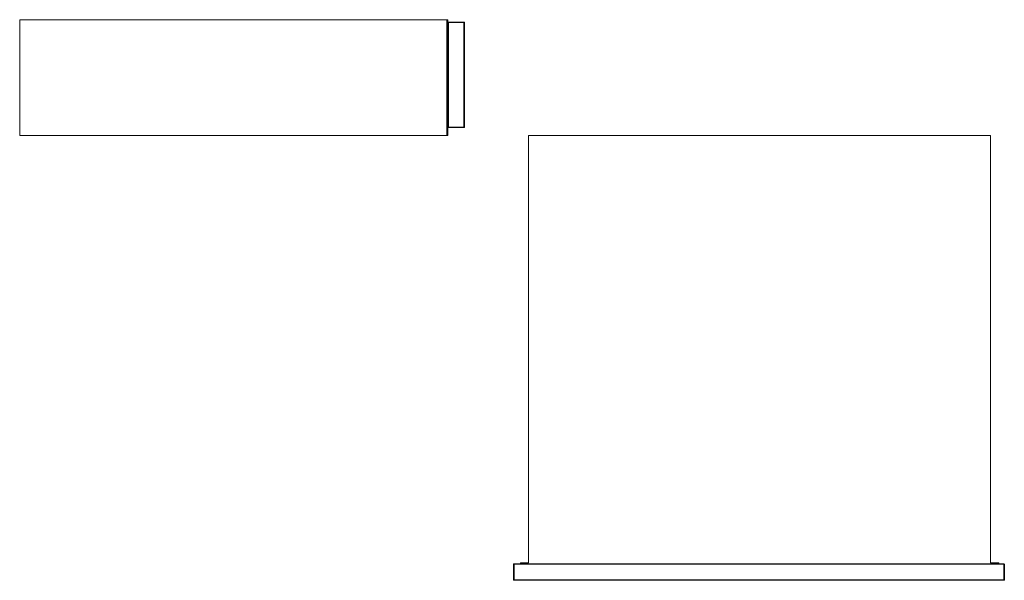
# Model space of a CAD drawing. Header units: millimetres. Extents: x 0 to 2494, y -538 to 140.
# Tile 2 of 2: x 1302 to 2494, y -538 to 140. Entities that reach past the tile are written whole.
import ezdxf

# ---------------------------------------------------------------- set-up
doc = ezdxf.new("R2010")
doc.units = ezdxf.units.MM
doc.layers.add('BI910C1B1_dwg', color=8, linetype='Continuous', lineweight=9)

# ---------------------------------------------------------------- blocks, each defined once
blk = doc.blocks.new('BI910C1B1_dwg-300031-Zachód')
at = {"color": 18, "lineweight": 9}
for p, q in [((517.3, 140), (0.1, 140)), ((0.1, 140), (0.1, 0)), ((517.3, 0), (517.3, 140)), ((518.4, 140), (517.3, 140)), ((518.4, 0), (518.4, 140)), ((518.4, 136.9), (518.6, 137.1)), ((518.6, 137.1), (518.4, 136.9)), ((518.4, 136.9), (518.6, 137)), ((518.4, 136.9), (518.6, 137)), ((518.4, 136.6), (518.4, 136.9)), ((518.4, 136.9), (518.4, 136.6)), ((518.5, 136.9), (518.4, 136.9)), ((518.4, 136.6), (518.5, 136.9)), ((518.4, 136.6), (518.5, 136.9)), ((518.5, 136.9), (518.4, 136.6)), ((518.4, 136.9), (518.5, 136.9)), ((518.4, 136.6), (518.5, 136.9)), ((518.4, 136.6), (518.6, 136.8)), ((518.4, 136.6), (518.6, 136.8)), ((518.4, 136.6), (518.4, 136.6)), ((518.4, 136.6), (518.4, 10.1)), ((518.6, 136.6), (518.4, 136.6)), ((518.4, 136.6), (518.4, 136.6)), ((518.5, 136.9), (518.6, 137)), ((518.5, 136.9), (518.6, 137)), ((518.6, 137), (518.5, 136.9)), ((518.5, 136.9), (518.6, 137)), ((518.6, 136.8), (518.5, 136.9)), ((518.5, 136.9), (518.6, 136.8)), ((518.7, 137.2), (518.6, 137.1)), ((518.6, 137.1), (518.7, 137.2)), ((518.7, 137.2), (518.6, 137)), ((518.7, 137.2), (518.6, 137)), ((518.8, 137.1), (518.6, 137)), ((518.8, 137.1), (518.6, 137)), ((518.6, 137.1), (518.6, 137)), ((518.6, 137), (518.8, 137.1)), ((518.8, 137.1), (518.6, 137)), ((518.6, 137), (518.6, 137.1)), ((518.6, 137), (518.6, 136.8)), ((518.8, 136.9), (518.6, 137)), ((518.8, 137), (518.6, 137)), ((518.6, 137), (518.6, 137)), ((518.6, 137), (518.6, 137)), ((518.8, 137), (518.6, 137)), ((518.8, 136.9), (518.6, 137)), ((518.6, 136.8), (518.6, 137)), ((518.6, 136.8), (518.8, 136.9)), ((518.8, 136.9), (518.6, 136.8)), ((518.6, 136.8), (518.6, 136.6)), ((518.7, 136.6), (518.6, 136.8)), ((518.7, 136.6), (518.6, 136.8)), ((518.6, 136.6), (518.6, 136.8)), ((518.7, 136.6), (518.6, 136.6)), ((518.6, 136.6), (518.6, 10.1)), ((519, 137.2), (518.7, 137.2)), ((518.7, 137.2), (519, 137.2)), ((518.8, 137.1), (518.7, 137.2)), ((518.7, 137.2), (518.8, 137.1)), ((518.7, 136.6), (518.8, 136.9)), ((518.8, 136.9), (518.7, 136.6)), ((518.7, 10.1), (518.7, 136.6)), ((519, 136.6), (518.7, 136.6)), ((519, 137.2), (518.8, 137)), ((519, 137.2), (518.8, 137.1)), ((519, 137.2), (518.8, 137.1)), ((518.8, 137.1), (519, 137.2)), ((519, 137.2), (518.8, 137)), ((519, 137.2), (518.8, 137.1)), ((519, 137.1), (518.8, 137)), ((518.8, 137), (518.8, 137.1)), ((518.8, 137.1), (518.8, 137)), ((519, 137.1), (518.8, 137)), ((518.8, 136.9), (518.8, 137)), ((519, 136.9), (518.8, 137)), ((518.8, 137), (518.8, 136.9)), ((519, 136.9), (518.8, 137)), ((518.8, 136.9), (519, 136.9)), ((519, 136.6), (518.8, 136.9)), ((519, 136.9), (518.8, 136.9)), ((519, 136.6), (518.8, 136.9)), ((519, 137.2), (537.8, 137.2)), ((519, 137.1), (519, 137.2)), ((519, 137.2), (537.8, 137.2)), ((519, 137.2), (519, 137.2)), ((537.8, 137.2), (519, 137.2)), ((519, 137.2), (519, 137.1)), ((537.8, 137.2), (519, 137.2)), ((519, 137.2), (519, 137.2)), ((537.8, 137.1), (519, 137.1)), ((519, 137.1), (519, 136.9)), ((537.8, 137.1), (519, 137.1)), ((519, 136.9), (519, 137.1)), ((519, 136.9), (537.8, 136.9)), ((519, 136.9), (519, 136.6)), ((537.8, 136.9), (519, 136.9)), ((519, 136.6), (519, 136.9)), ((519, 136.6), (537.8, 136.6)), ((519, 10.1), (519, 136.6)), ((537.8, 137.2), (537.8, 137.1)), ((537.8, 137.2), (537.8, 137.2)), ((537.8, 137.2), (538.1, 137.2)), ((538.1, 137.2), (537.8, 137.2)), ((537.8, 137.1), (537.8, 137.2)), ((537.8, 137.2), (537.8, 137.2)), ((537.8, 137.2), (538, 137)), ((537.8, 137.2), (538, 137.1)), ((537.8, 137.2), (538, 137.1)), ((538, 137.1), (537.8, 137.2)), ((537.8, 137.2), (538, 137)), ((537.8, 137.2), (538, 137.1)), ((537.8, 136.9), (537.8, 137.1)), ((537.8, 137.1), (537.8, 136.9)), ((538, 137), (537.8, 137.1)), ((538, 137), (537.8, 137.1)), ((537.8, 136.9), (538, 137)), ((537.8, 136.9), (538, 137)), ((537.8, 136.6), (537.8, 136.9)), ((537.8, 136.9), (537.8, 136.6)), ((537.8, 136.9), (538, 136.9)), ((537.8, 136.6), (538, 136.9)), ((538, 136.9), (537.8, 136.9)), ((537.8, 136.6), (538, 136.9)), ((537.8, 136.6), (537.8, 10.1)), ((538.1, 136.6), (537.8, 136.6)), ((538, 137.1), (538.1, 137.2)), ((538.1, 137.2), (538, 137.1)), ((538, 137), (538, 137.1)), ((538, 137.1), (538.2, 137)), ((538, 137.1), (538.2, 137)), ((538.2, 137), (538, 137.1)), ((538, 137.1), (538.2, 137)), ((538, 137.1), (538, 137)), ((538.2, 137), (538, 137)), ((538, 137), (538, 136.9)), ((538, 136.9), (538.2, 137)), ((538.2, 137), (538, 137)), ((538, 136.9), (538.2, 137)), ((538, 136.9), (538, 137)), ((538, 136.9), (538.2, 136.8)), ((538, 136.9), (538.1, 136.6)), ((538.2, 136.8), (538, 136.9)), ((538.1, 136.6), (538, 136.9)), ((538.1, 137.2), (538.3, 137.1)), ((538.3, 137.1), (538.1, 137.2)), ((538.1, 137.2), (538.2, 137)), ((538.1, 137.2), (538.2, 137)), ((538.1, 136.6), (538.2, 136.8)), ((538.1, 136.6), (538.2, 136.8)), ((538.1, 136.6), (538.1, 10.1)), ((538.3, 136.6), (538.1, 136.6)), ((538.3, 137.1), (538.2, 137)), ((538.2, 137), (538.3, 137.1)), ((538.2, 136.8), (538.2, 137)), ((538.2, 137), (538.2, 137)), ((538.2, 137), (538.2, 137)), ((538.2, 137), (538.2, 136.8)), ((538.3, 136.9), (538.2, 137)), ((538.3, 136.9), (538.2, 137)), ((538.4, 136.9), (538.2, 137)), ((538.2, 137), (538.3, 136.9)), ((538.3, 136.9), (538.2, 137)), ((538.4, 136.9), (538.2, 137)), ((538.2, 136.8), (538.3, 136.9)), ((538.3, 136.9), (538.2, 136.8)), ((538.3, 136.6), (538.2, 136.8)), ((538.2, 136.8), (538.3, 136.6)), ((538.4, 136.6), (538.2, 136.8)), ((538.4, 136.6), (538.2, 136.8)), ((538.4, 136.9), (538.3, 137.1)), ((538.3, 137.1), (538.4, 136.9)), ((538.3, 136.9), (538.4, 136.9)), ((538.4, 136.6), (538.3, 136.9)), ((538.4, 136.6), (538.3, 136.9)), ((538.3, 136.9), (538.4, 136.6)), ((538.4, 136.9), (538.3, 136.9)), ((538.4, 136.6), (538.3, 136.9)), ((538.3, 10.1), (538.3, 136.6)), ((538.4, 136.6), (538.3, 136.6)), ((538.4, 136.6), (538.4, 136.9)), ((538.4, 136.9), (538.4, 136.6)), ((538.4, 10.1), (538.4, 136.6)), ((538.4, 136.6), (538.4, 136.6)), ((538.4, 136.6), (538.4, 136.6)), ((0.1, 0), (517.3, 0)), ((517.3, 0), (518.4, 0)), ((518.4, 10.1), (518.4, 9.8)), ((518.4, 9.8), (518.4, 10.1)), ((518.4, 10.1), (518.4, 10.1)), ((518.4, 10.1), (518.6, 10.1)), ((518.4, 10.1), (518.4, 10.1)), ((518.5, 9.8), (518.4, 10.1)), ((518.4, 10.1), (518.6, 9.9)), ((518.4, 10.1), (518.5, 9.8)), ((518.4, 10.1), (518.6, 9.9)), ((518.4, 10.1), (518.5, 9.8)), ((518.4, 10.1), (518.5, 9.8)), ((518.4, 9.8), (518.6, 9.6)), ((518.6, 9.6), (518.4, 9.8)), ((518.4, 9.8), (518.6, 9.7)), ((518.4, 9.8), (518.5, 9.8)), ((518.5, 9.8), (518.4, 9.8)), ((518.4, 9.8), (518.6, 9.7)), ((518.5, 9.8), (518.6, 9.9)), ((518.6, 9.9), (518.5, 9.8)), ((518.6, 9.7), (518.5, 9.8)), ((518.5, 9.8), (518.6, 9.7)), ((518.5, 9.8), (518.6, 9.7)), ((518.5, 9.8), (518.6, 9.7)), ((518.6, 10.1), (518.7, 10.1)), ((518.7, 10.1), (518.6, 9.9)), ((518.6, 10.1), (518.6, 9.9)), ((518.6, 9.9), (518.6, 10.1)), ((518.7, 10.1), (518.6, 9.9)), ((518.8, 9.8), (518.6, 9.9)), ((518.6, 9.9), (518.6, 9.7)), ((518.6, 9.7), (518.6, 9.9)), ((518.6, 9.9), (518.8, 9.8)), ((518.8, 9.8), (518.6, 9.7)), ((518.8, 9.8), (518.6, 9.7)), ((518.6, 9.7), (518.8, 9.7)), ((518.8, 9.7), (518.6, 9.7)), ((518.8, 9.6), (518.6, 9.7)), ((518.8, 9.6), (518.6, 9.7)), ((518.6, 9.7), (518.6, 9.7)), ((518.7, 9.5), (518.6, 9.7)), ((518.6, 9.6), (518.6, 9.7)), ((518.6, 9.7), (518.6, 9.7)), ((518.6, 9.7), (518.8, 9.6)), ((518.8, 9.6), (518.6, 9.7)), ((518.6, 9.7), (518.6, 9.6)), ((518.7, 9.5), (518.6, 9.7)), ((518.7, 9.5), (518.6, 9.6)), ((518.6, 9.6), (518.7, 9.5)), ((518.7, 10.1), (519, 10.1)), ((518.8, 9.8), (518.7, 10.1)), ((518.7, 10.1), (518.8, 9.8)), ((518.8, 9.6), (518.7, 9.5)), ((518.7, 9.5), (518.8, 9.6)), ((519, 9.5), (518.7, 9.5)), ((518.7, 9.5), (519, 9.5)), ((519, 10.1), (518.8, 9.8)), ((519, 10.1), (518.8, 9.8)), ((518.8, 9.7), (518.8, 9.8)), ((519, 9.8), (518.8, 9.7)), ((519, 9.8), (518.8, 9.8)), ((518.8, 9.8), (518.8, 9.7)), ((518.8, 9.8), (519, 9.8)), ((519, 9.8), (518.8, 9.7)), ((518.8, 9.7), (519, 9.6)), ((519, 9.6), (518.8, 9.7)), ((518.8, 9.7), (518.8, 9.6)), ((519, 9.5), (518.8, 9.7)), ((518.8, 9.6), (518.8, 9.7)), ((519, 9.5), (518.8, 9.7)), ((519, 9.5), (518.8, 9.6)), ((519, 9.5), (518.8, 9.6)), ((518.8, 9.6), (519, 9.5)), ((519, 9.5), (518.8, 9.6)), ((537.8, 10.1), (519, 10.1)), ((519, 10.1), (519, 9.8)), ((519, 9.8), (519, 10.1)), ((537.8, 9.8), (519, 9.8)), ((519, 9.8), (519, 9.6)), ((519, 9.8), (537.8, 9.8)), ((519, 9.6), (519, 9.8)), ((519, 9.6), (537.8, 9.6)), ((537.8, 9.6), (519, 9.6)), ((519, 9.6), (519, 9.5)), ((519, 9.5), (519, 9.6)), ((519, 9.5), (537.8, 9.5)), ((519, 9.5), (537.8, 9.5)), ((519, 9.5), (519, 9.5)), ((537.8, 9.5), (519, 9.5)), ((537.8, 9.5), (519, 9.5)), ((519, 9.5), (519, 9.5)), ((537.8, 10.1), (538.1, 10.1)), ((537.8, 9.8), (537.8, 10.1)), ((537.8, 10.1), (537.8, 9.8)), ((537.8, 10.1), (538, 9.8)), ((537.8, 10.1), (538, 9.8)), ((537.8, 9.6), (537.8, 9.8)), ((537.8, 9.8), (537.8, 9.6)), ((538, 9.8), (537.8, 9.8)), ((537.8, 9.8), (538, 9.7)), ((537.8, 9.8), (538, 9.7)), ((537.8, 9.8), (538, 9.8)), ((537.8, 9.6), (538, 9.7)), ((538, 9.7), (537.8, 9.6)), ((537.8, 9.5), (538, 9.7)), ((537.8, 9.5), (538, 9.7)), ((537.8, 9.5), (537.8, 9.6)), ((537.8, 9.6), (537.8, 9.5)), ((537.8, 9.5), (538, 9.6)), ((537.8, 9.5), (538, 9.6)), ((538, 9.6), (537.8, 9.5)), ((537.8, 9.5), (538, 9.6)), ((537.8, 9.5), (537.8, 9.5)), ((537.8, 9.5), (538.1, 9.5)), ((538.1, 9.5), (537.8, 9.5)), ((537.8, 9.5), (537.8, 9.5)), ((538.1, 10.1), (538, 9.8)), ((538, 9.8), (538.1, 10.1)), ((538.2, 9.9), (538, 9.8)), ((538, 9.8), (538.2, 9.9)), ((538, 9.8), (538.2, 9.7)), ((538, 9.8), (538, 9.7)), ((538, 9.7), (538, 9.8)), ((538, 9.8), (538.2, 9.7)), ((538, 9.7), (538.2, 9.7)), ((538.2, 9.7), (538, 9.7)), ((538, 9.7), (538, 9.6)), ((538, 9.6), (538.2, 9.7)), ((538, 9.6), (538.2, 9.7)), ((538.2, 9.7), (538, 9.6)), ((538, 9.6), (538.2, 9.7)), ((538, 9.6), (538, 9.7)), ((538, 9.6), (538.1, 9.5)), ((538.1, 9.5), (538, 9.6)), ((538.1, 10.1), (538.3, 10.1)), ((538.1, 10.1), (538.2, 9.9)), ((538.1, 10.1), (538.2, 9.9)), ((538.1, 9.5), (538.2, 9.7)), ((538.1, 9.5), (538.2, 9.7)), ((538.1, 9.5), (538.3, 9.6)), ((538.3, 9.6), (538.1, 9.5)), ((538.2, 9.9), (538.3, 10.1)), ((538.3, 10.1), (538.2, 9.9)), ((538.4, 10.1), (538.2, 9.9)), ((538.4, 10.1), (538.2, 9.9)), ((538.2, 9.7), (538.2, 9.9)), ((538.2, 9.9), (538.2, 9.7)), ((538.2, 9.9), (538.3, 9.8)), ((538.3, 9.8), (538.2, 9.9)), ((538.3, 9.8), (538.2, 9.7)), ((538.3, 9.8), (538.2, 9.7)), ((538.4, 9.8), (538.2, 9.7)), ((538.2, 9.7), (538.3, 9.8)), ((538.3, 9.8), (538.2, 9.7)), ((538.4, 9.8), (538.2, 9.7)), ((538.2, 9.7), (538.2, 9.7)), ((538.3, 9.6), (538.2, 9.7)), ((538.2, 9.7), (538.2, 9.7)), ((538.2, 9.7), (538.3, 9.6)), ((538.3, 10.1), (538.4, 10.1)), ((538.4, 10.1), (538.3, 9.8)), ((538.4, 10.1), (538.3, 9.8)), ((538.3, 9.8), (538.4, 10.1)), ((538.4, 10.1), (538.3, 9.8)), ((538.4, 9.8), (538.3, 9.6)), ((538.3, 9.6), (538.4, 9.8)), ((538.3, 9.8), (538.4, 9.8)), ((538.4, 9.8), (538.3, 9.8)), ((538.4, 10.1), (538.4, 10.1)), ((538.4, 10.1), (538.4, 10.1)), ((538.4, 10.1), (538.4, 9.8)), ((538.4, 9.8), (538.4, 10.1))]:
    blk.add_line(p, q, dxfattribs=at)
blk = doc.blocks.new('BI910C1B1_dwg-300031-Poziom 1')
at = {"color": 18, "lineweight": 9}
for p, q in [((18.7, -517.3), (18.7, -0.1)), ((18.7, -0.1), (577.7, -0.1)), ((577.7, -0.1), (577.7, -517.3)), ((0.4, -518.7), (0.5, -518.6)), ((0.5, -518.6), (0.4, -518.7)), ((0.4, -518.8), (0.6, -518.6)), ((0.4, -518.8), (0.5, -518.6)), ((0.4, -518.7), (0.5, -518.6)), ((0.5, -518.6), (0.4, -518.8)), ((0.4, -518.8), (0.6, -518.6)), ((0.4, -518.7), (0.5, -518.6)), ((0.4, -519), (0.4, -518.7)), ((0.4, -518.7), (0.4, -519)), ((0.4, -518.8), (0.4, -518.7)), ((0.4, -518.7), (0.4, -518.8)), ((0.5, -518.8), (0.4, -518.8)), ((0.4, -519), (0.5, -518.8)), ((0.4, -519), (0.4, -518.8)), ((0.4, -519), (0.4, -518.8)), ((0.4, -518.8), (0.5, -518.8)), ((0.4, -518.8), (0.4, -519)), ((0.4, -519), (0.5, -518.8)), ((0.4, -519), (0.4, -518.8)), ((0.4, -519), (0.4, -537.8)), ((0.5, -519), (0.4, -519)), ((0.4, -519), (0.4, -537.8)), ((0.4, -519), (0.4, -519)), ((0.4, -537.8), (0.4, -519)), ((0.4, -519), (0.5, -519)), ((0.4, -537.8), (0.4, -519)), ((0.4, -519), (0.4, -519)), ((0.7, -518.4), (0.5, -518.6)), ((0.5, -518.6), (0.7, -518.4)), ((0.7, -518.4), (0.5, -518.6)), ((0.7, -518.4), (0.5, -518.6)), ((0.7, -518.5), (0.5, -518.6)), ((0.5, -518.6), (0.7, -518.5)), ((0.6, -518.6), (0.5, -518.8)), ((0.5, -518.6), (0.6, -518.6)), ((0.5, -518.6), (0.5, -518.6)), ((0.6, -518.6), (0.5, -518.6)), ((0.5, -518.8), (0.6, -518.6)), ((0.5, -518.6), (0.5, -518.6)), ((0.5, -518.8), (0.5, -519)), ((0.5, -519), (0.5, -518.8)), ((0.5, -518.8), (0.7, -518.8)), ((0.7, -519), (0.5, -518.8)), ((0.7, -518.8), (0.5, -518.8)), ((0.7, -519), (0.5, -518.8)), ((0.5, -537.8), (0.5, -519)), ((0.5, -519), (0.5, -537.8)), ((0.7, -519), (0.5, -519)), ((0.5, -519), (0.7, -519)), ((0.7, -518.5), (0.6, -518.6)), ((0.7, -518.5), (0.6, -518.6)), ((0.7, -518.8), (0.6, -518.6)), ((0.8, -518.6), (0.6, -518.6)), ((0.6, -518.6), (0.8, -518.6)), ((0.7, -518.8), (0.6, -518.6)), ((1, -518.4), (0.7, -518.4)), ((0.7, -518.4), (1, -518.4)), ((0.7, -518.5), (0.7, -518.4)), ((1, -518.4), (0.7, -518.5)), ((1, -518.4), (0.7, -518.5)), ((0.7, -518.5), (1, -518.4)), ((0.7, -518.4), (0.7, -518.5)), ((1, -518.4), (0.7, -518.5)), ((0.8, -518.6), (0.7, -518.5)), ((0.7, -518.5), (0.8, -518.6)), ((0.7, -518.8), (0.8, -518.6)), ((0.8, -518.6), (0.7, -518.8)), ((0.7, -518.8), (1, -518.7)), ((1, -518.7), (0.7, -518.8)), ((0.7, -519), (0.7, -518.8)), ((1, -519), (0.7, -518.8)), ((0.7, -518.8), (0.7, -519)), ((1, -519), (0.7, -518.8)), ((0.7, -537.8), (0.7, -519)), ((1, -519), (0.7, -519)), ((0.7, -519), (0.7, -537.8)), ((0.7, -519), (1, -519)), ((1, -518.4), (0.8, -518.6)), ((1, -518.4), (0.8, -518.6)), ((1, -518.7), (0.8, -518.6)), ((1, -518.6), (0.8, -518.6)), ((0.8, -518.6), (1, -518.6)), ((1, -518.7), (0.8, -518.6)), ((593.9, -518.4), (1, -518.4)), ((1, -518.4), (1, -518.6)), ((1, -518.4), (1, -518.4)), ((593.9, -518.6), (1, -518.6)), ((1, -518.6), (1, -518.7)), ((1, -518.7), (593.9, -518.7)), ((1, -518.7), (1, -519)), ((1, -537.8), (1, -519)), ((1, -519), (593.9, -519)), ((8.7, -517.3), (18.7, -517.3)), ((8.7, -518.4), (8.7, -517.3)), ((587.7, -518.4), (8.7, -518.4)), ((577.7, -517.3), (587.7, -517.3)), ((587.7, -517.3), (587.7, -518.4)), ((593.9, -518.4), (594.1, -518.4)), ((594.1, -518.4), (593.9, -518.4)), ((593.9, -518.6), (593.9, -518.4)), ((593.9, -518.4), (593.9, -518.4)), ((593.9, -518.4), (594.1, -518.6)), ((593.9, -518.4), (594.1, -518.5)), ((593.9, -518.4), (594.1, -518.5)), ((594.1, -518.5), (593.9, -518.4)), ((593.9, -518.4), (594.1, -518.6)), ((593.9, -518.4), (594.1, -518.5)), ((593.9, -518.7), (593.9, -518.6)), ((594.1, -518.6), (593.9, -518.6)), ((593.9, -518.7), (594.1, -518.6)), ((593.9, -518.7), (594.1, -518.6)), ((593.9, -518.6), (594.1, -518.6)), ((593.9, -519), (593.9, -518.7)), ((593.9, -518.7), (594.1, -518.8)), ((594.1, -518.8), (593.9, -518.7)), ((593.9, -519), (594.1, -518.8)), ((593.9, -519), (594.1, -518.8)), ((593.9, -519), (593.9, -537.8)), ((594.1, -519), (593.9, -519)), ((593.9, -519), (594.1, -519)), ((594.1, -518.4), (594.3, -518.6)), ((594.3, -518.6), (594.1, -518.4)), ((594.1, -518.5), (594.1, -518.4)), ((594.1, -518.4), (594.3, -518.6)), ((594.1, -518.4), (594.3, -518.6)), ((594.1, -518.4), (594.1, -518.5)), ((594.1, -518.6), (594.1, -518.5)), ((594.1, -518.5), (594.2, -518.6)), ((594.1, -518.5), (594.3, -518.6)), ((594.3, -518.6), (594.1, -518.5)), ((594.1, -518.5), (594.2, -518.6)), ((594.1, -518.5), (594.1, -518.6)), ((594.2, -518.6), (594.1, -518.6)), ((594.1, -518.6), (594.1, -518.8)), ((594.1, -518.8), (594.2, -518.6)), ((594.1, -518.8), (594.2, -518.6)), ((594.1, -518.8), (594.1, -518.6)), ((594.1, -518.6), (594.2, -518.6)), ((594.1, -518.8), (594.3, -518.8)), ((594.1, -518.8), (594.1, -519)), ((594.1, -519), (594.3, -518.8)), ((594.3, -518.8), (594.1, -518.8)), ((594.1, -519), (594.3, -518.8)), ((594.1, -519), (594.1, -518.8)), ((594.1, -519), (594.1, -537.8)), ((594.3, -519), (594.1, -519)), ((594.1, -537.8), (594.1, -519)), ((594.1, -519), (594.3, -519)), ((594.3, -518.8), (594.2, -518.6)), ((594.4, -518.8), (594.2, -518.6)), ((594.3, -518.6), (594.2, -518.6)), ((594.2, -518.6), (594.3, -518.6)), ((594.4, -518.8), (594.2, -518.6)), ((594.3, -518.8), (594.2, -518.6)), ((594.4, -518.7), (594.3, -518.6)), ((594.3, -518.6), (594.4, -518.7)), ((594.4, -518.8), (594.3, -518.6)), ((594.4, -518.7), (594.3, -518.6)), ((594.3, -518.6), (594.3, -518.6)), ((594.3, -518.6), (594.4, -518.8)), ((594.3, -518.6), (594.3, -518.6)), ((594.4, -518.7), (594.3, -518.6)), ((594.3, -519), (594.3, -518.8)), ((594.3, -518.8), (594.4, -518.8)), ((594.4, -519), (594.3, -518.8)), ((594.4, -518.8), (594.3, -518.8)), ((594.4, -519), (594.3, -518.8)), ((594.3, -519), (594.3, -518.8)), ((594.3, -537.8), (594.3, -519)), ((594.3, -537.8), (594.3, -519)), ((594.3, -519), (594.4, -519)), ((594.4, -519), (594.3, -519)), ((594.5, -519), (594.4, -518.7)), ((594.4, -518.7), (594.5, -519)), ((594.4, -518.8), (594.4, -518.7)), ((594.4, -518.7), (594.4, -518.8)), ((594.4, -519), (594.4, -518.8)), ((594.5, -519), (594.4, -518.8)), ((594.4, -518.8), (594.4, -519)), ((594.5, -519), (594.4, -518.8)), ((594.4, -519), (594.4, -537.8)), ((594.4, -519), (594.5, -519)), ((594.4, -537.8), (594.4, -519)), ((594.5, -519), (594.4, -519)), ((594.5, -519), (594.5, -537.8)), ((594.5, -537.8), (594.5, -519)), ((0.4, -537.8), (0.5, -537.8)), ((0.4, -537.8), (0.4, -537.8)), ((0.4, -537.8), (0.4, -538.1)), ((0.4, -538.1), (0.4, -537.8)), ((0.5, -537.8), (0.4, -537.8)), ((0.4, -537.8), (0.4, -537.8)), ((0.4, -537.8), (0.5, -538)), ((0.4, -537.8), (0.4, -538)), ((0.4, -537.8), (0.4, -538)), ((0.4, -538), (0.4, -537.8)), ((0.4, -537.8), (0.5, -538)), ((0.4, -537.8), (0.4, -538)), ((0.5, -538), (0.4, -538)), ((0.4, -538), (0.6, -538.2)), ((0.4, -538), (0.5, -538.2)), ((0.4, -538), (0.4, -538.1)), ((0.5, -538.2), (0.4, -538)), ((0.4, -538), (0.6, -538.2)), ((0.4, -538), (0.5, -538)), ((0.4, -538.1), (0.4, -538)), ((0.4, -538.1), (0.5, -538.3)), ((0.5, -538.3), (0.4, -538.1)), ((0.4, -538.1), (0.5, -538.2)), ((0.4, -538.1), (0.5, -538.2)), ((0.5, -537.8), (0.7, -537.8)), ((0.7, -537.8), (0.5, -537.8)), ((0.5, -538), (0.5, -537.8)), ((0.5, -537.8), (0.5, -538)), ((0.7, -537.8), (0.5, -538)), ((0.7, -537.8), (0.5, -538)), ((0.6, -538.2), (0.5, -538)), ((0.5, -538), (0.6, -538.2)), ((0.7, -538), (0.5, -538)), ((0.5, -538), (0.7, -538)), ((0.5, -538.2), (0.6, -538.2)), ((0.5, -538.3), (0.5, -538.2)), ((0.6, -538.2), (0.5, -538.2)), ((0.5, -538.2), (0.5, -538.3)), ((0.5, -538.2), (0.7, -538.3)), ((0.7, -538.4), (0.5, -538.2)), ((0.7, -538.3), (0.5, -538.2)), ((0.7, -538.4), (0.5, -538.2)), ((0.7, -538.4), (0.5, -538.3)), ((0.5, -538.3), (0.7, -538.4)), ((0.7, -538), (0.6, -538.2)), ((0.7, -538), (0.6, -538.2)), ((0.6, -538.2), (0.8, -538.2)), ((0.8, -538.2), (0.6, -538.2)), ((0.7, -538.3), (0.6, -538.2)), ((0.7, -538.3), (0.6, -538.2)), ((0.7, -537.8), (1, -537.8)), ((1, -537.8), (0.7, -537.8)), ((0.7, -538), (0.7, -537.8)), ((1, -537.8), (0.7, -538)), ((0.7, -537.8), (0.7, -538)), ((1, -537.8), (0.7, -538)), ((0.8, -538.2), (0.7, -538)), ((1, -538.1), (0.7, -538)), ((0.7, -538), (0.8, -538.2)), ((0.7, -538), (1, -538.1)), ((0.7, -538.3), (0.8, -538.2)), ((0.8, -538.2), (0.7, -538.3)), ((0.7, -538.3), (1, -538.4)), ((0.7, -538.4), (0.7, -538.3)), ((1, -538.4), (0.7, -538.3)), ((0.7, -538.3), (0.7, -538.4)), ((1, -538.4), (0.7, -538.3)), ((1, -538.4), (0.7, -538.3)), ((1, -538.4), (0.7, -538.4)), ((0.7, -538.4), (1, -538.4)), ((1, -538.1), (0.8, -538.2)), ((1, -538.1), (0.8, -538.2)), ((0.8, -538.2), (1, -538.3)), ((1, -538.3), (0.8, -538.2)), ((1, -538.4), (0.8, -538.2)), ((1, -538.4), (0.8, -538.2)), ((593.9, -537.8), (1, -537.8)), ((1, -537.8), (1, -538.1)), ((593.9, -538.1), (1, -538.1)), ((1, -538.1), (1, -538.3)), ((1, -538.3), (593.9, -538.3)), ((1, -538.3), (1, -538.4)), ((1, -538.4), (593.9, -538.4)), ((1, -538.4), (1, -538.4)), ((593.9, -537.8), (594.1, -537.8)), ((593.9, -538.1), (593.9, -537.8)), ((594.1, -537.8), (593.9, -537.8)), ((593.9, -537.8), (594.1, -538)), ((593.9, -537.8), (594.1, -538)), ((594.1, -538), (593.9, -538.1)), ((593.9, -538.1), (594.1, -538)), ((593.9, -538.3), (593.9, -538.1)), ((593.9, -538.1), (594.1, -538.2)), ((593.9, -538.1), (594.1, -538.2)), ((593.9, -538.3), (594.1, -538.2)), ((594.1, -538.2), (593.9, -538.3)), ((593.9, -538.4), (594.1, -538.2)), ((593.9, -538.4), (594.1, -538.2)), ((593.9, -538.4), (593.9, -538.3)), ((593.9, -538.4), (594.1, -538.3)), ((593.9, -538.4), (594.1, -538.3)), ((594.1, -538.3), (593.9, -538.4)), ((593.9, -538.4), (594.1, -538.3)), ((593.9, -538.4), (593.9, -538.4)), ((593.9, -538.4), (594.1, -538.4)), ((594.1, -538.4), (593.9, -538.4)), ((594.1, -537.8), (594.3, -537.8)), ((594.3, -537.8), (594.1, -537.8)), ((594.1, -537.8), (594.3, -538)), ((594.1, -537.8), (594.1, -538)), ((594.1, -538), (594.1, -537.8)), ((594.1, -537.8), (594.3, -538)), ((594.3, -538), (594.1, -538)), ((594.1, -538), (594.2, -538.2)), ((594.1, -538), (594.1, -538.2)), ((594.1, -538.2), (594.1, -538)), ((594.1, -538), (594.2, -538.2)), ((594.1, -538), (594.3, -538)), ((594.1, -538.2), (594.2, -538.2)), ((594.2, -538.2), (594.1, -538.2)), ((594.1, -538.2), (594.1, -538.3)), ((594.1, -538.3), (594.2, -538.2)), ((594.1, -538.3), (594.3, -538.2)), ((594.1, -538.4), (594.3, -538.2)), ((594.3, -538.2), (594.1, -538.3)), ((594.1, -538.3), (594.2, -538.2)), ((594.1, -538.3), (594.1, -538.2)), ((594.1, -538.4), (594.3, -538.2)), ((594.1, -538.4), (594.3, -538.3)), ((594.3, -538.3), (594.1, -538.4)), ((594.1, -538.3), (594.1, -538.4)), ((594.1, -538.4), (594.1, -538.3)), ((594.2, -538.2), (594.3, -538)), ((594.2, -538.2), (594.3, -538)), ((594.4, -538), (594.2, -538.2)), ((594.4, -538), (594.2, -538.2)), ((594.3, -538.2), (594.2, -538.2)), ((594.2, -538.2), (594.3, -538.2)), ((594.4, -537.8), (594.3, -537.8)), ((594.3, -537.8), (594.4, -537.8)), ((594.3, -538), (594.3, -537.8)), ((594.3, -538), (594.3, -537.8)), ((594.4, -537.8), (594.3, -538)), ((594.4, -537.8), (594.3, -538)), ((594.3, -538), (594.4, -538)), ((594.4, -538), (594.3, -538.2)), ((594.3, -538.2), (594.4, -538)), ((594.4, -538), (594.3, -538)), ((594.4, -538.1), (594.3, -538.3)), ((594.3, -538.3), (594.4, -538.1)), ((594.4, -538.1), (594.3, -538.2)), ((594.4, -538.1), (594.3, -538.2)), ((594.3, -538.3), (594.3, -538.2)), ((594.3, -538.2), (594.3, -538.3)), ((594.5, -537.8), (594.4, -537.8)), ((594.5, -537.8), (594.4, -538.1)), ((594.4, -538.1), (594.5, -537.8)), ((594.4, -537.8), (594.5, -537.8)), ((594.4, -537.8), (594.4, -538)), ((594.5, -537.8), (594.4, -538)), ((594.4, -538), (594.4, -537.8)), ((594.5, -537.8), (594.4, -538)), ((594.4, -538), (594.4, -538.1)), ((594.4, -538.1), (594.4, -538))]:
    blk.add_line(p, q, dxfattribs=at)

msp = doc.modelspace()

# ---------------------------------------------------------------- block references
at = {"layer": 'BI910C1B1_dwg', "color": 18}
for name, p in [('BI910C1B1_dwg-300031-Zachód', (1301.7, 0)), ('BI910C1B1_dwg-300031-Poziom 1', (1899.2, 0))]:
    msp.add_blockref(name, p, dxfattribs=at)

doc.saveas('drawing.dxf')
